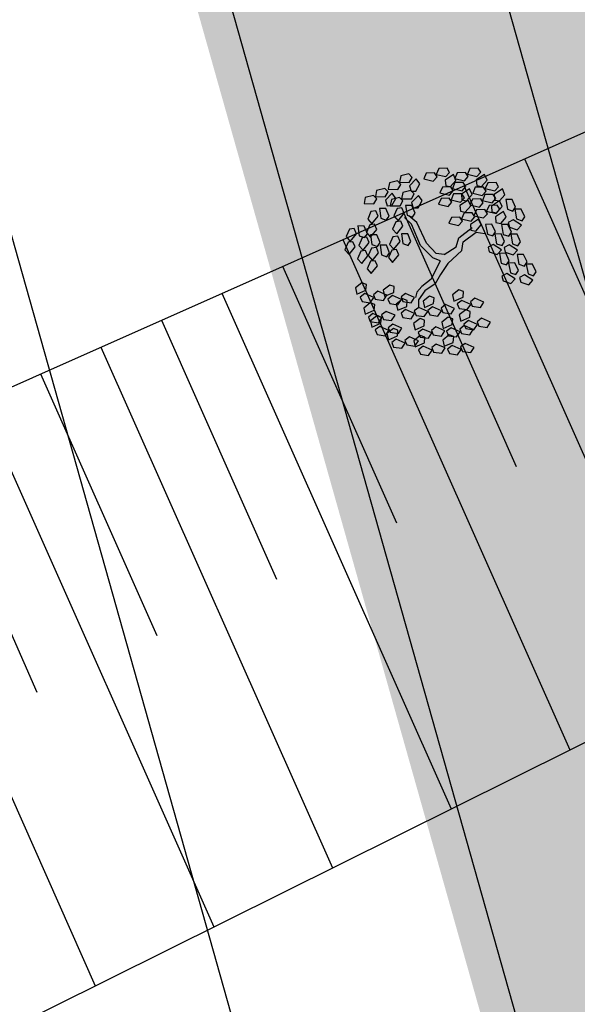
# Model space of a CAD drawing. Header units: metres. Extents: x 703615 to 712205, y 4306166 to 4311183.
# Tile 70 of 256: x 707495.57 to 707499.75, y 4306734.8 to 4306742.19. Entities that reach past the tile are written whole.
import ezdxf

# ---------------------------------------------------------------- set-up
doc = ezdxf.new("R2010")
doc.units = ezdxf.units.M
doc.header["$LTSCALE"] = 0.5
doc.header["$PDMODE"] = 35
doc.header["$PDSIZE"] = 0.3
doc.linetypes.add('JIS_09_08', pattern=[10.75, 8, -0.55, 0.55, -0.55, 0.55, -0.55])
doc.layers.add('(035) Откосы', color=7, linetype='Continuous')
doc.layers.add('zelen', color=69, linetype='Continuous')
doc.layers.add('Граница УЧАСТКА', color=7, linetype='Continuous', lineweight=140)
doc.layers.add('Штрих ГАЗОН', color=7, linetype='Continuous', true_color=0xc8e389)
doc.layers.add('штрих ПРОЕЗДЫ', color=7, linetype='Continuous', true_color=0x415676)
doc.styles.get("Standard").update_dxf_attribs({"font": 'times.ttf'})
doc.linetypes.add('FENCELINE1', pattern='A,6.35,-2.54,[133,ltypeshp.shx,S=2.54,R=0,X=-2.54,Y=0],-2.54,25.4', length=36.83)
doc.dimstyles.new('300', dxfattribs={"dimscale": 0.5, "dimtxt": 1.25, "dimasz": 0.75, "dimexe": 0, "dimexo": 0, "dimgap": 0.5, "dimtad": 1, "dimdec": 1, "dimzin": 0, "dimdsep": 46, "dimtxsty": 'Standard', "dimblk": 'OBLIQUE', "dimcen": 0, "dimclrd": 256, "dimclre": 256, "dimclrt": 256, "dimadec": 1, "dimazin": 0, "dimtfac": 1, "dimtdec": 1, "dimtofl": 0, "dimtmove": 0, "dimatfit": 3, "dimfxl": 3, "dimtfill": 2, "dimtfillclr": 7, "dimtolj": 1, "dimtzin": 0, "dimlwd": 25, "dimlwe": -1, "dimarcsym": 0})

# ---------------------------------------------------------------- blocks, each defined once
blk = doc.blocks.new('z_98')
at = {"color": 92, "linetype": 'Continuous'}
for p, q in [((-219.5, 428.9), (-186.7, 455.8)), ((-186.7, 455.8), (-157.5, 441.6)), ((-0.5, 417), (15.7, 456.2)), ((15.7, 456.2), (48.2, 457.4)), ((48.2, 457.4), (41.5, 407.4)), ((-283.2, 404.3), (-250.4, 431.2)), ((-279.9, 379.9), (-283.2, 404.3)), ((-221.2, 417), (-250.6, 376)), ((-250.4, 431.2), (-221.2, 417)), ((-216.1, 404.5), (-219.5, 428.9)), ((-186.9, 400.7), (-216.1, 404.5)), ((-157.5, 441.6), (-186.9, 400.7)), ((-158.3, 378.5), (-125.5, 405.4)), ((-125.5, 405.4), (-96.3, 391.1)), ((13.9, 397), (-0.5, 417)), ((41.5, 407.4), (13.9, 397)), ((55.8, 418.1), (67.1, 445.4)), ((87.8, 379.2), (55.8, 418.1)), ((67.1, 445.4), (91.5, 442.3)), ((91.5, 442.3), (109.1, 403.7)), ((110.1, 404.5), (126.3, 443.6)), ((124.5, 384.5), (110.1, 404.5)), ((126.3, 443.6), (158.8, 444.9)), ((158.8, 444.9), (152.1, 394.9)), ((166.4, 405.6), (177.7, 432.8)), ((198.5, 366.6), (166.4, 405.6)), ((177.7, 432.8), (202.2, 429.8)), ((183, 389.3), (199.3, 428.5)), ((199.3, 428.5), (231.7, 429.7)), ((202.2, 429.8), (219.7, 391.2)), ((231.7, 429.7), (225.1, 379.7)), ((239.4, 390.4), (250.6, 417.7)), ((250.6, 417.7), (275.1, 414.6)), ((275.1, 414.6), (292.6, 376)), ((-286.6, 358.5), (-236.6, 364.9)), ((-277.1, 327.5), (-286.6, 358.5)), ((-250.6, 376), (-279.9, 379.9)), ((-236.6, 364.9), (-219.5, 340.9)), ((-222, 353.8), (-189.2, 380.7)), ((-218.7, 329.4), (-222, 353.8)), ((-160, 366.5), (-189.4, 325.5)), ((-189.2, 380.7), (-160, 366.5)), ((-154.9, 354), (-158.3, 378.5)), ((-125.7, 350.2), (-154.9, 354)), ((-96.3, 391.1), (-125.7, 350.2)), ((-94.8, 345.7), (-61.9, 372.6)), ((-32.7, 358.4), (-62.2, 317.4)), ((-61.9, 372.6), (-32.7, 358.4)), ((63.3, 350.2), (74.5, 377.5)), ((74.5, 377.5), (99, 374.4)), ((109.1, 403.7), (87.8, 379.2)), ((99, 374.4), (116.5, 335.8)), ((152.1, 394.9), (124.5, 384.5)), ((173.9, 337.7), (185.1, 364.9)), ((197.5, 369.3), (183, 389.3)), ((185.1, 364.9), (209.6, 361.9)), ((225.1, 379.7), (197.5, 369.3)), ((219.7, 391.2), (198.5, 366.6)), ((209.6, 361.9), (227.1, 323.2)), ((271.4, 351.4), (239.4, 390.4)), ((268.4, 325.2), (284.7, 364.4)), ((292.6, 376), (271.4, 351.4)), ((284.7, 364.4), (317.1, 365.6)), ((317.1, 365.6), (310.4, 315.6)), ((324.7, 326.3), (336, 353.6)), ((336, 353.6), (360.5, 350.5)), ((-235.1, 321.8), (-277.1, 327.5)), ((-276, 297.8), (-243.1, 324.7)), ((-214, 310.5), (-243.4, 269.5)), ((-243.1, 324.7), (-214, 310.5)), ((-219.5, 340.9), (-235.1, 321.8)), ((-225.4, 308.1), (-175.4, 314.5)), ((-215.9, 277), (-225.4, 308.1)), ((-189.4, 325.5), (-218.7, 329.4)), ((-175.4, 314.5), (-158.3, 290.5)), ((-158.5, 321.1), (-125.7, 348)), ((-155.2, 296.6), (-158.5, 321.1)), ((-96.5, 333.7), (-125.9, 292.8)), ((-125.7, 348), (-96.5, 333.7)), ((-91.4, 321.3), (-94.8, 345.7)), ((-62.2, 317.4), (-91.4, 321.3)), ((48.9, 283.4), (65.2, 322.6)), ((95.3, 311.2), (63.3, 350.2)), ((65.2, 322.6), (97.6, 323.8)), ((97.6, 323.8), (90.9, 273.8)), ((116.5, 335.8), (95.3, 311.2)), ((105.3, 284.5), (116.5, 311.8)), ((116.5, 311.8), (141, 308.7)), ((141, 308.7), (158.5, 270.1)), ((205.9, 298.7), (173.9, 337.7)), ((227.1, 323.2), (205.9, 298.7)), ((246.8, 322.5), (258, 349.8)), ((278.8, 283.5), (246.8, 322.5)), ((258, 349.8), (282.5, 346.7)), ((282.8, 305.2), (268.4, 325.2)), ((300.1, 308.1), (278.8, 283.5)), ((282.5, 346.7), (300.1, 308.1)), ((310.4, 315.6), (282.8, 305.2)), ((356.8, 287.4), (324.7, 326.3)), ((378, 311.9), (356.8, 287.4)), ((360.5, 350.5), (378, 311.9)), ((-417.4, 281.5), (-388.4, 296.2)), ((-415.9, 239.1), (-417.4, 281.5)), ((-388.4, 296.2), (-373.6, 248)), ((-339.7, 273.2), (-306.9, 300.1)), ((-336.4, 248.7), (-339.7, 273.2)), ((-277.7, 285.8), (-307.1, 244.9)), ((-306.9, 300.1), (-277.7, 285.8)), ((-272.6, 273.4), (-276, 297.8)), ((-243.4, 269.5), (-272.6, 273.4)), ((-173.9, 271.4), (-215.9, 277)), ((-158.3, 290.5), (-173.9, 271.4)), ((-161.9, 275.3), (-111.9, 281.7)), ((-152.4, 244.3), (-161.9, 275.3)), ((-125.9, 292.8), (-155.2, 296.6)), ((-111.9, 281.7), (-94.8, 257.7)), ((-94.8, 257.7), (-110.3, 238.6)), ((63.3, 263.4), (48.9, 283.4)), ((90.9, 273.8), (63.3, 263.4)), ((137.3, 245.5), (105.3, 284.5)), ((136, 238), (152.2, 277.2)), ((158.5, 270.1), (137.3, 245.5)), ((152.2, 277.2), (184.7, 278.4)), ((184.7, 278.4), (178, 228.4)), ((192.3, 239.2), (203.6, 266.4)), ((203.6, 266.4), (228, 263.4)), ((228, 263.4), (245.6, 224.7)), ((332.2, 258.4), (343.4, 285.7)), ((364.2, 219.4), (332.2, 258.4)), ((343.4, 285.7), (367.9, 282.6)), ((367.9, 282.6), (385.4, 244)), ((-436.3, 215.9), (-407.3, 230.5)), ((-434.8, 173.5), (-436.3, 215.9)), ((-394.4, 227), (-415.9, 239.1)), ((-407.3, 230.5), (-392.5, 182.3)), ((-373.6, 248), (-394.4, 227)), ((-343.1, 227.4), (-293.1, 233.8)), ((-333.6, 196.3), (-343.1, 227.4)), ((-307.1, 244.9), (-336.4, 248.7)), ((-293.1, 233.8), (-276, 209.8)), ((-276, 209.8), (-291.6, 190.7)), ((-184.3, 200), (-151.5, 226.9)), ((-110.3, 238.6), (-152.4, 244.3)), ((-122.3, 212.7), (-151.8, 171.7)), ((-151.5, 226.9), (-122.3, 212.7)), ((-120.6, 224.7), (-87.8, 251.6)), ((-117.3, 200.2), (-120.6, 224.7)), ((-58.6, 237.3), (-88.1, 196.4)), ((-87.8, 251.6), (-58.6, 237.3)), ((112.7, 216.6), (123.9, 243.9)), ((144.7, 177.6), (112.7, 216.6)), ((123.9, 243.9), (148.4, 240.8)), ((150.4, 218.1), (136, 238)), ((165.9, 202.2), (144.7, 177.6)), ((148.4, 240.8), (165.9, 202.2)), ((178, 228.4), (150.4, 218.1)), ((224.3, 200.2), (192.3, 239.2)), ((245.6, 224.7), (224.3, 200.2)), ((256, 180), (272.2, 219.2)), ((272.2, 219.2), (304.7, 220.4)), ((304.7, 220.4), (298, 170.5)), ((312.3, 181.2), (323.6, 208.4)), ((323.6, 208.4), (348, 205.4)), ((341.1, 202.6), (357.4, 241.8)), ((355.6, 182.6), (341.1, 202.6)), ((348, 205.4), (365.6, 166.7)), ((357.4, 241.8), (389.9, 243)), ((385.4, 244), (364.2, 219.4)), ((389.9, 243), (383.2, 193)), ((397.5, 203.7), (408.7, 231)), ((429.5, 164.8), (397.5, 203.7)), ((408.7, 231), (433.2, 227.9)), ((433.2, 227.9), (450.8, 189.3)), ((-455.1, 142.8), (-426.1, 157.5)), ((-413.3, 161.4), (-434.8, 173.5)), ((-426.1, 157.5), (-411.3, 109.2)), ((-392.5, 182.3), (-413.3, 161.4)), ((-400.4, 143.1), (-375.2, 186.8)), ((-375.2, 186.8), (-345.8, 185.9)), ((-370.4, 155.4), (-341.4, 170.1)), ((-368.8, 113), (-370.4, 155.4)), ((-340, 161.9), (-369.9, 131.9)), ((-345.8, 185.9), (-340, 161.9)), ((-341.4, 170.1), (-326.6, 121.9)), ((-291.6, 190.7), (-333.6, 196.3)), ((-318.5, 139.5), (-285.7, 166.4)), ((-256.5, 152.2), (-285.9, 111.3)), ((-285.7, 166.4), (-256.5, 152.2)), ((-254.8, 164.2), (-222, 191.1)), ((-251.5, 139.8), (-254.8, 164.2)), ((-192.8, 176.9), (-222.2, 135.9)), ((-222, 191.1), (-192.8, 176.9)), ((-187.8, 154.3), (-137.8, 160.7)), ((-178.3, 123.2), (-187.8, 154.3)), ((-181, 175.6), (-184.3, 200)), ((-151.8, 171.7), (-181, 175.6)), ((-137.8, 160.7), (-120.6, 136.7)), ((-88.1, 196.4), (-117.3, 200.2)), ((199.8, 171.2), (211, 198.5)), ((231.8, 132.3), (199.8, 171.2)), ((211, 198.5), (235.5, 195.4)), ((253, 156.8), (231.8, 132.3)), ((235.5, 195.4), (253, 156.8)), ((270.4, 160.1), (256, 180)), ((298, 170.5), (270.4, 160.1)), ((344.3, 142.2), (312.3, 181.2)), ((365.6, 166.7), (344.3, 142.2)), ((383.2, 193), (355.6, 182.6)), ((404.9, 135.8), (416.2, 163.1)), ((416.2, 163.1), (440.7, 160)), ((450.8, 189.3), (429.5, 164.8)), ((440.7, 160), (458.2, 121.4)), ((-453.5, 100.4), (-455.1, 142.8)), ((-411.3, 109.2), (-432, 88.3)), ((-369.9, 131.9), (-400.4, 143.1)), ((-389.3, 89.8), (-360.3, 104.4)), ((-347.3, 100.9), (-368.8, 113)), ((-360.3, 104.4), (-345.5, 56.2)), ((-326.6, 121.9), (-347.3, 100.9)), ((-315.2, 115.1), (-318.5, 139.5)), ((-285.9, 111.3), (-315.2, 115.1)), ((-222.2, 135.9), (-251.5, 139.8)), ((-136.2, 117.6), (-178.3, 123.2)), ((-120.6, 136.7), (-136.2, 117.6)), ((159.5, 101.9), (175.8, 141)), ((174, 81.9), (159.5, 101.9)), ((175.8, 141), (208.2, 142.3)), ((208.2, 142.3), (201.6, 92.3)), ((215.9, 103), (227.1, 130.3)), ((247.9, 64), (215.9, 103)), ((227.1, 130.3), (251.6, 127.2)), ((251.6, 127.2), (269.1, 88.6)), ((319.8, 113.2), (331, 140.5)), ((351.8, 74.3), (319.8, 113.2)), ((331, 140.5), (355.5, 137.4)), ((355.5, 137.4), (373, 98.8)), ((436.9, 96.8), (404.9, 135.8)), ((458.2, 121.4), (436.9, 96.8)), ((-474, 77.2), (-445, 91.8)), ((-472.4, 34.8), (-474, 77.2)), ((-432, 88.3), (-453.5, 100.4)), ((-445, 91.8), (-430.2, 43.6)), ((-387.7, 47.4), (-389.3, 89.8)), ((-345.5, 56.2), (-366.3, 35.3)), ((-353.3, 17), (-328.2, 60.7)), ((-328.2, 60.7), (-298.7, 59.8)), ((-321.9, 93.8), (-271.9, 100.2)), ((-312.4, 62.7), (-321.9, 93.8)), ((-270.4, 57.1), (-312.4, 62.7)), ((-298.7, 59.8), (-292.9, 35.8)), ((-271.9, 100.2), (-254.8, 76.2)), ((-254.8, 76.2), (-270.4, 57.1)), ((201.6, 92.3), (174, 81.9)), ((223.3, 35.1), (234.5, 62.3)), ((234.5, 62.3), (259, 59.3)), ((269.1, 88.6), (247.9, 64)), ((259, 59.3), (276.6, 20.6)), ((288.9, 38.8), (305.2, 78)), ((305.2, 78), (337.6, 79.2)), ((337.6, 79.2), (331, 29.3)), ((345.3, 40), (356.5, 67.2)), ((373, 98.8), (351.8, 74.3)), ((356.5, 67.2), (381, 64.2)), ((378.4, 59), (394.6, 98.2)), ((392.8, 39), (378.4, 59)), ((381, 64.2), (398.5, 25.5)), ((394.6, 98.2), (427.1, 99.4)), ((427.1, 99.4), (420.4, 49.4)), ((434.7, 60.1), (446, 87.4)), ((466.7, 21.1), (434.7, 60.1)), ((446, 87.4), (470.4, 84.3)), ((470.4, 84.3), (488, 45.7)), ((-450.9, 22.6), (-472.4, 34.8)), ((-430.2, 43.6), (-450.9, 22.6)), ((-438, 4.4), (-412.9, 48.1)), ((-407.6, -6.8), (-438, 4.4)), ((-412.9, 48.1), (-383.4, 47.2)), ((-377.6, 23.2), (-407.6, -6.8)), ((-366.3, 35.3), (-387.7, 47.4)), ((-383.4, 47.2), (-377.6, 23.2)), ((-322.9, 5.8), (-353.3, 17)), ((-292.9, 35.8), (-322.9, 5.8)), ((255.3, -3.9), (223.3, 35.1)), ((276.6, 20.6), (255.3, -3.9)), ((303.4, 18.9), (288.9, 38.8)), ((331, 29.3), (303.4, 18.9)), ((377.3, 1), (345.3, 40)), ((398.5, 25.5), (377.3, 1)), ((420.4, 49.4), (392.8, 39)), ((442.2, -7.8), (453.4, 19.5)), ((453.4, 19.5), (477.9, 16.4)), ((488, 45.7), (466.7, 21.1)), ((477.9, 16.4), (495.4, -22.2)), ((-452.7, -52.7), (-427.5, -32.3)), ((-427.5, -32.3), (-402.9, -76.3)), ((168.9, -52), (185.2, -12.8)), ((185.2, -12.8), (217.6, -11.5)), ((217.6, -11.5), (211, -61.5)), ((225.3, -50.8), (236.5, -23.6)), ((236.5, -23.6), (261, -26.6)), ((261, -26.6), (278.5, -65.3)), ((277.1, -57), (293.4, -17.8)), ((293.4, -17.8), (325.9, -16.6)), ((325.9, -16.6), (319.2, -66.6)), ((333.5, -55.9), (344.7, -28.6)), ((344.7, -28.6), (369.2, -31.7)), ((352.7, -28), (364, -0.7)), ((384.7, -66.9), (352.7, -28)), ((364, -0.7), (388.4, -3.8)), ((369.2, -31.7), (386.8, -70.3)), ((406, -42.4), (384.7, -66.9)), ((388.4, -3.8), (406, -42.4)), ((474.2, -46.8), (442.2, -7.8)), ((495.4, -22.2), (474.2, -46.8)), ((-457.4, -120.9), (-432.1, -100.5)), ((-442.3, -93.9), (-452.7, -52.7)), ((-418.7, -101.2), (-442.3, -93.9)), ((-432.1, -100.5), (-407.5, -144.5)), ((-402.9, -76.3), (-418.7, -101.2)), ((-361, -113.2), (-335.7, -92.8)), ((-335.7, -92.8), (-311.1, -136.8)), ((-306.9, -90.5), (-281.6, -70.1)), ((-296.4, -131.6), (-306.9, -90.5)), ((-281.6, -70.1), (-257, -114.1)), ((-198.6, -115.8), (-173.4, -95.3)), ((-173.4, -95.3), (-148.7, -139.3)), ((183.4, -71.9), (168.9, -52)), ((211, -61.5), (183.4, -71.9)), ((257.3, -89.8), (225.3, -50.8)), ((232.7, -118.7), (243.9, -91.5)), ((243.9, -91.5), (268.4, -94.5)), ((278.5, -65.3), (257.3, -89.8)), ((268.4, -94.5), (286, -133.2)), ((291.6, -77), (277.1, -57)), ((319.2, -66.6), (291.6, -77)), ((365.5, -94.8), (333.5, -55.9)), ((340.9, -123.8), (352.2, -96.5)), ((352.2, -96.5), (376.6, -99.6)), ((386.8, -70.3), (365.5, -94.8)), ((376.6, -99.6), (394.2, -138.2)), ((-446.9, -162), (-457.4, -120.9)), ((-407.5, -144.5), (-423.3, -169.3)), ((-406.8, -184.5), (-391.5, -136.4)), ((-391.5, -136.4), (-362.5, -131.1)), ((-362.5, -131.1), (-351.8, -153.3)), ((-350.5, -154.3), (-361, -113.2)), ((-311.1, -136.8), (-326.9, -161.6)), ((-311.5, -158.7), (-286.2, -138.3)), ((-272.8, -139), (-296.4, -131.6)), ((-286.2, -138.3), (-261.6, -182.3)), ((-257, -114.1), (-272.8, -139)), ((-188.1, -156.9), (-198.6, -115.8)), ((-148.7, -139.3), (-164.6, -164.2)), ((264.7, -157.7), (232.7, -118.7)), ((286, -133.2), (264.7, -157.7)), ((372.9, -162.8), (340.9, -123.8)), ((394.2, -138.2), (372.9, -162.8)), ((-423.3, -169.3), (-446.9, -162)), ((-410.4, -206.6), (-385.2, -186.1)), ((-374.7, -189), (-406.8, -184.5)), ((-385.2, -186.1), (-360.5, -230.1)), ((-351.8, -153.3), (-374.7, -189)), ((-365.6, -181.4), (-340.4, -160.9)), ((-355.1, -222.5), (-365.6, -181.4)), ((-326.9, -161.6), (-350.5, -154.3)), ((-340.4, -160.9), (-315.7, -204.9)), ((-315.1, -245), (-299.7, -196.9)), ((-301, -199.8), (-311.5, -158.7)), ((-277.4, -207.1), (-301, -199.8)), ((-299.7, -196.9), (-270.7, -191.5)), ((-261.6, -182.3), (-277.4, -207.1)), ((-270.7, -191.5), (-260, -213.8)), ((-261, -222.3), (-245.6, -174.2)), ((-245.6, -174.2), (-216.6, -168.9)), ((-205.9, -191.1), (-228.8, -226.8)), ((-216.6, -168.9), (-205.9, -191.1)), ((-203.2, -183.9), (-178, -163.5)), ((-192.8, -225), (-203.2, -183.9)), ((-164.6, -164.2), (-188.1, -156.9)), ((-178, -163.5), (-153.3, -207.5)), ((-152.7, -247.5), (-137.4, -199.5)), ((-137.4, -199.5), (-108.4, -194.1)), ((-108.4, -194.1), (-97.7, -216.3)), ((-399.9, -247.7), (-410.4, -206.6)), ((-376.4, -255), (-399.9, -247.7)), ((-360.5, -230.1), (-376.4, -255)), ((-331.6, -229.8), (-355.1, -222.5)), ((-315.7, -204.9), (-331.6, -229.8)), ((-282.9, -249.5), (-315.1, -245)), ((-260, -213.8), (-282.9, -249.5)), ((-228.8, -226.8), (-261, -222.3)), ((-259.8, -244.4), (-234.6, -223.9)), ((-249.3, -285.5), (-259.8, -244.4)), ((-234.6, -223.9), (-209.9, -267.9)), ((-200.9, -249.4), (-175.7, -228.9)), ((-190.5, -290.5), (-200.9, -249.4)), ((-169.2, -232.4), (-192.8, -225)), ((-175.7, -228.9), (-151.1, -272.9)), ((-153.3, -207.5), (-169.2, -232.4)), ((-120.6, -252), (-152.7, -247.5)), ((-97.7, -216.3), (-120.6, -252)), ((-415, -274.7), (-389.8, -254.3)), ((-404.5, -315.8), (-415, -274.7)), ((-389.8, -254.3), (-365.1, -298.3)), ((-365.1, -298.3), (-381, -323.2)), ((-364.5, -338.3), (-349.2, -290.3)), ((-349.2, -290.3), (-320.2, -284.9)), ((-320.2, -284.9), (-309.4, -307.1)), ((-313.9, -274.6), (-288.7, -254.2)), ((-303.5, -315.7), (-313.9, -274.6)), ((-288.7, -254.2), (-264, -298.2)), ((-264, -298.2), (-279.9, -323)), ((-264.4, -312.5), (-239.2, -292.1)), ((-225.8, -292.8), (-249.3, -285.5)), ((-239.2, -292.1), (-214.5, -336.1)), ((-209.9, -267.9), (-225.8, -292.8)), ((-205.6, -317.6), (-180.3, -297.1)), ((-166.9, -297.8), (-190.5, -290.5)), ((-180.3, -297.1), (-155.7, -341.1)), ((-151.1, -272.9), (-166.9, -297.8)), ((-116.7, -274.4), (-66.5, -269.6)), ((-108.2, -305.7), (-116.7, -274.4)), ((-66.5, -269.6), (-50.2, -294.1)), ((-50.2, -294.1), (-66.4, -312.7)), ((-56.2, -306.1), (-6, -301.4)), ((-6.9, -283.5), (-0.1, -254.8)), ((30.9, -317), (-6.9, -283.5)), ((-6, -301.4), (10.3, -325.9)), ((-0.1, -254.8), (24.6, -254)), ((24.6, -254), (48, -289.4)), ((48, -289.4), (30.9, -317)), ((45.7, -302.1), (95.9, -297.3)), ((54.2, -333.4), (45.7, -302.1)), ((95.9, -297.3), (112.2, -321.9)), ((155.5, -311.2), (162.3, -282.5)), ((162.3, -282.5), (186.9, -281.7)), ((186.9, -281.7), (210.3, -317.1)), ((-381, -323.2), (-404.5, -315.8)), ((-332.3, -342.8), (-364.5, -338.3)), ((-309.4, -307.1), (-332.3, -342.8)), ((-318.6, -342.8), (-293.3, -322.3)), ((-308.1, -383.9), (-318.6, -342.8)), ((-279.9, -323), (-303.5, -315.7)), ((-293.3, -322.3), (-268.7, -366.3)), ((-253.9, -353.6), (-264.4, -312.5)), ((-252.7, -358.3), (-223.7, -352.9)), ((-214.5, -336.1), (-230.4, -360.9)), ((-223.7, -352.9), (-213, -375.1)), ((-213.9, -376.1), (-198.6, -328)), ((-195.1, -358.7), (-205.6, -317.6)), ((-198.6, -328), (-169.6, -322.7)), ((-158.9, -344.9), (-181.8, -380.6)), ((-155.7, -341.1), (-171.5, -366)), ((-169.6, -322.7), (-158.9, -344.9)), ((-155.1, -381.1), (-139.7, -333.1)), ((-139.7, -333.1), (-110.7, -327.7)), ((-100, -349.9), (-122.9, -385.6)), ((-110.7, -327.7), (-100, -349.9)), ((-66.4, -312.7), (-108.2, -305.7)), ((-93.1, -352.5), (-42.9, -347.7)), ((-84.7, -383.8), (-93.1, -352.5)), ((-47.7, -337.5), (-56.2, -306.1)), ((-5.9, -344.5), (-47.7, -337.5)), ((-42.9, -347.7), (-26.6, -372.3)), ((10.3, -325.9), (-5.9, -344.5)), ((16.7, -361.6), (23.5, -332.9)), ((23.5, -332.9), (48.1, -332.1)), ((48.1, -332.1), (71.5, -367.5)), ((96, -340.4), (54.2, -333.4)), ((112.2, -321.9), (96, -340.4)), ((106.1, -333.9), (156.4, -329.1)), ((114.6, -365.2), (106.1, -333.9)), ((193.2, -344.7), (155.5, -311.2)), ((156.4, -329.1), (172.7, -353.6)), ((210.3, -317.1), (193.2, -344.7)), ((-284.5, -391.2), (-308.1, -383.9)), ((-268.7, -366.3), (-284.5, -391.2)), ((-268, -406.4), (-252.7, -358.3)), ((-230.4, -360.9), (-253.9, -353.6)), ((-213, -375.1), (-235.9, -410.9)), ((-181.8, -380.6), (-213.9, -376.1)), ((-210.8, -408), (-160.6, -403.2)), ((-171.5, -366), (-195.1, -358.7)), ((-160.6, -403.2), (-144.3, -427.8)), ((-122.9, -385.6), (-155.1, -381.1)), ((-101, -417.1), (-94.2, -388.4)), ((-94.2, -388.4), (-69.6, -387.6)), ((-42.8, -390.9), (-84.7, -383.8)), ((-69.6, -387.6), (-46.2, -423)), ((-26.6, -372.3), (-42.8, -390.9)), ((-32.7, -384.3), (17.5, -379.5)), ((-24.2, -415.6), (-32.7, -384.3)), ((54.4, -395.1), (16.7, -361.6)), ((17.5, -379.5), (33.9, -404)), ((71.5, -367.5), (54.4, -395.1)), ((76.3, -387.8), (126.5, -383)), ((84.8, -419.1), (76.3, -387.8)), ((156.5, -372.2), (114.6, -365.2)), ((126.5, -383), (142.8, -407.6)), ((172.7, -353.6), (156.5, -372.2)), ((186.1, -396.9), (192.9, -368.2)), ((223.8, -430.4), (186.1, -396.9)), ((192.9, -368.2), (217.5, -367.4)), ((217.5, -367.4), (240.9, -402.8)), ((240.9, -402.8), (223.8, -430.4)), ((-235.9, -410.9), (-268, -406.4)), ((-202.3, -439.3), (-210.8, -408)), ((-160.5, -446.3), (-202.3, -439.3)), ((-144.3, -427.8), (-160.5, -446.3)), ((-150.3, -439.8), (-100.1, -435)), ((-141.9, -471.1), (-150.3, -439.8)), ((-63.3, -450.6), (-101, -417.1)), ((-100.1, -435), (-83.8, -459.5)), ((-46.2, -423), (-63.3, -450.6)), ((17.7, -422.6), (-24.2, -415.6)), ((33.9, -404), (17.7, -422.6)), ((126.6, -426.2), (84.8, -419.1)), ((142.8, -407.6), (126.6, -426.2)), ((136.8, -419.6), (187, -414.8)), ((145.3, -450.9), (136.8, -419.6)), ((187.1, -457.9), (145.3, -450.9)), ((187, -414.8), (203.3, -439.3)), ((203.3, -439.3), (187.1, -457.9)), ((-100, -478.1), (-141.9, -471.1)), ((-83.8, -459.5), (-100, -478.1))]:
    blk.add_line(p, q, dxfattribs=at)
at = {"color": 33, "linetype": 'Continuous'}
for p, q in [((101.2, 126), (122.4, 158.8)), ((122.4, 158.8), (145.9, 174)), ((127.1, 118.5), (162.4, 161.3)), ((162.4, 161.3), (202.4, 174)), ((-221.2, 90.7), (-263.6, 116)), ((77.7, 70.6), (101.2, 126)), ((105.9, 58), (127.1, 118.5)), ((-221.2, 63), (-265.9, 93.3)), ((-103.5, 75.6), (-221.2, 90.7)), ((-105.9, 42.8), (-221.2, 63)), ((-25.9, 32.8), (-103.5, 75.6)), ((0, 0), (77.7, 70.6)), ((68.3, 17.6), (105.9, 58)), ((-42.3, 10.1), (-105.9, 42.8)), ((-25.9, -27.8), (-42.3, 10.1)), ((0, 0), (-25.9, 32.8)), ((23.5, -32.8), (68.3, 17.6)), ((-25.9, -27.8), (-47, -98.4)), ((23.5, -32.8), (-21.2, -121.1)), ((-47, -98.4), (-87.1, -123.6)), ((-87.1, -123.6), (-120, -204.3)), ((-61.2, -138.7), (-91.8, -216.8)), ((-21.2, -121.1), (-61.2, -138.7)), ((-91.8, -216.8), (-73, -257.2))]:
    blk.add_line(p, q, dxfattribs=at)
blk = doc.blocks.new('_Oblique')
at = {"color": 0, "linetype": 'ByBlock', "lineweight": -2}
blk.add_line((-0.5, -0.5), (0.5, 0.5), dxfattribs=at)
blk = doc.blocks.new('*D194')
at = {"transparency": 16777216}
for p, q in [((707495.8304, 4306746.9852), (707493.8556, 4306746.4278)), ((707505.88, 4306711.3761), (707503.9051, 4306710.8188))]:
    blk.add_line(p, q, dxfattribs=at)
at = {"lineweight": 25, "transparency": 16777216}
blk.add_line((707503.9051, 4306710.8188), (707493.8556, 4306746.4278), dxfattribs=at)
at = {"layer": 'Defpoints', "color": 0, "lineweight": 40, "transparency": 16777216}
for p in [(707495.8304, 4306746.9852), (707493.8556, 4306746.4278), (707505.88, 4306711.3761)]:
    blk.add_point(p, dxfattribs=at)
at = {"lineweight": 25, "transparency": 16777216, "xscale": 0.375, "yscale": 0.375, "zscale": 0.375}
for p, rotation in [((707493.8556, 4306746.4278), 105.7600439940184), ((707503.9051, 4306710.8188), 285.7600439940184)]:
    blk.add_blockref('_Oblique', p, dxfattribs=dict(at, rotation=rotation))
at = {"lineweight": 30, "transparency": 16777216, "insert": (707499.4278, 4306728.7778), "char_height": 0.625, "attachment_point": 5, "rotation": 285.76004, "bg_fill": 1, "box_fill_scale": 1.1, "bg_fill_color": 7, "bg_fill_true_color": 16777215, "bg_fill_transparency": 0}
blk.add_mtext('\\A1;37.0', dxfattribs=at)

msp = doc.modelspace()

# ---------------------------------------------------------------- hatches: boundary and pattern name
at = {"layer": 'Штрих ГАЗОН', "lineweight": 0, "transparency": 33554610}
h = msp.add_hatch(color=64, dxfattribs=at)
h.dxf.hatch_style = 1
edge = h.paths.add_edge_path()
edge.add_line((707504.205, 4306735.7192), (707504.0692, 4306736.2004))
edge.add_arc((707504.5504, 4306736.3362), 0.5, 105.76004, 195.76004, ccw=False)
edge.add_line((707504.4146, 4306736.8174), (707521.257, 4306741.5706))
edge.add_line((707521.257, 4306741.5706), (707528.0154, 4306717.6231))
edge.add_line((707528.0154, 4306717.6231), (707505.8798, 4306711.376))
edge.add_line((707505.8798, 4306711.376), (707495.8302, 4306746.9851))
edge.add_line((707495.8302, 4306746.9851), (707517.9659, 4306753.2322))
edge.add_line((707517.9659, 4306753.2322), (707520.4422, 4306744.4579))
edge.add_line((707520.4422, 4306744.4579), (707512.6849, 4306742.2686))
edge.add_arc((707512.5491, 4306742.7498), 0.5, 195.76004, 285.76004, ccw=False)
edge.add_line((707512.0679, 4306742.614), (707511.5518, 4306744.4426))
edge.add_line((707511.5518, 4306744.4426), (707516.845, 4306745.9364))
edge.add_line((707516.845, 4306745.9364), (707515.8673, 4306749.4011))
edge.add_line((707515.8673, 4306749.4011), (707510.574, 4306747.9072))
edge.add_line((707510.574, 4306747.9072), (707510.1666, 4306749.351))
edge.add_arc((707509.6854, 4306749.2152), 0.5, 15.76004, 105.76004)
edge.add_line((707509.5496, 4306749.6964), (707498.5396, 4306746.5892))
edge.add_arc((707498.6754, 4306746.108), 0.5, 105.76004, 195.76004)
edge.add_line((707498.1942, 4306745.9722), (707506.7502, 4306715.6495))
edge.add_arc((707507.2314, 4306715.7853), 0.5, 195.76004, 285.76004)
edge.add_line((707507.3672, 4306715.3041), (707511.9903, 4306716.6105))
edge.add_line((707511.9903, 4306716.6105), (707518.3393, 4306718.4132))
edge.add_line((707518.3393, 4306718.4132), (707517.0055, 4306723.1282))
edge.add_line((707517.0055, 4306723.1282), (707510.6565, 4306721.3255))
edge.add_line((707510.6565, 4306721.3255), (707511.3097, 4306719.0164))
edge.add_line((707511.3097, 4306719.0164), (707509.5783, 4306718.5267))
edge.add_arc((707509.4425, 4306719.0079), 0.5, 195.76004, 285.76004, ccw=False)
edge.add_line((707508.9613, 4306718.8721), (707507.6273, 4306723.5928))
edge.add_line((707507.6273, 4306723.5928), (707516.9083, 4306726.2121))
edge.add_line((707516.9083, 4306726.2121), (707513.486, 4306738.3384))
edge.add_line((707513.486, 4306738.3384), (707504.205, 4306735.7192))
h.paths.add_polyline_path([(707519.6385, 4306721.1639), (707518.9323, 4306723.6662), (707521.4346, 4306724.3723), (707522.1408, 4306721.8701)], flags=16)
at = {"layer": 'штрих ПРОЕЗДЫ', "lineweight": 0, "ltscale": 100, "true_color": 0x5b78a4, "transparency": 33554559}
h = msp.add_hatch(color=155, dxfattribs=at)
h.dxf.hatch_style = 1
h.paths.add_polyline_path([(707503.1175, 4306739.5734), (707501.4878, 4306745.348), (707509.033, 4306747.4774), (707510.6627, 4306741.7028)], flags=16)
edge = h.paths.add_edge_path()
edge.add_line((707521.2572, 4306741.5707), (707520.4393, 4306744.4688))
edge.add_line((707520.4393, 4306744.4688), (707520.4393, 4306744.4688))
edge.add_line((707520.4393, 4306744.4688), (707512.6851, 4306742.2686))
edge.add_arc((707512.5493, 4306742.7499), 0.5, 195.76004, 285.76004, ccw=False)
edge.add_line((707512.0681, 4306742.614), (707510.1668, 4306749.351))
edge.add_arc((707509.6856, 4306749.2152), 0.5, 15.76004, 105.76004)
edge.add_line((707509.5498, 4306749.6964), (707498.5398, 4306746.5892))
edge.add_arc((707498.6756, 4306746.108), 0.5, 105.76004, 195.76004)
edge.add_line((707498.1944, 4306745.9722), (707500.0957, 4306739.2352))
edge.add_line((707500.0957, 4306739.2352), (707506.7505, 4306715.6492))
edge.add_arc((707507.2316, 4306715.7854), 0.5, 195.79869, 285.79869)
edge.add_line((707507.3677, 4306715.3043), (707511.9905, 4306716.6106))
edge.add_line((707511.9905, 4306716.6106), (707511.3099, 4306719.0165))
edge.add_line((707511.3099, 4306719.0165), (707509.5791, 4306718.5269))
edge.add_arc((707509.4427, 4306719.0079), 0.5, 195.79869, 285.83035, ccw=False)
edge.add_line((707508.9616, 4306718.8718), (707507.6275, 4306723.5929))
edge.add_line((707507.6275, 4306723.5929), (707504.2052, 4306735.7192))
edge.add_line((707504.2052, 4306735.7192), (707504.2052, 4306735.7192))
edge.add_line((707504.2052, 4306735.7192), (707504.0694, 4306736.2004))
edge.add_arc((707504.5506, 4306736.3362), 0.5, 105.75995, 195.76017, ccw=False)
edge.add_line((707504.4148, 4306736.8174), (707521.2572, 4306741.5707))

# ---------------------------------------------------------------- linework, layer by layer
at = {"layer": '(035) Откосы'}
for p, q in [((707499.3576, 4306741.146, 325.211), (707500.196, 4306739.2603, 325.211)), ((707498.9036, 4306740.9442, 325.211), (707500.589, 4306737.1531, 325.211)), ((707498.4495, 4306740.7423, 325.211), (707499.2966, 4306738.837, 325.211)), ((707497.9955, 4306740.5405, 325.211), (707499.6983, 4306736.7102, 325.211)), ((707497.5415, 4306740.3386, 325.211), (707498.3972, 4306738.4137, 325.211)), ((707497.0874, 4306740.1368, 325.211), (707498.8077, 4306736.2674, 325.211)), ((707496.6334, 4306739.9349, 325.211), (707497.4978, 4306737.9904, 325.211)), ((707496.1793, 4306739.733, 325.211), (707497.917, 4306735.8245, 325.211)), ((707495.7253, 4306739.5312, 325.211), (707496.5985, 4306737.5671, 325.211)), ((707495.2713, 4306739.3293, 325.211), (707497.0263, 4306735.3817, 325.211)), ((707494.8172, 4306739.1275, 325.211), (707495.6991, 4306737.1439, 325.211)), ((707494.3632, 4306738.9256, 325.211), (707496.1356, 4306734.9388, 325.211))]:
    msp.add_line(p, q, dxfattribs=at)
at = {"layer": '(035) Откосы', "flags": 128}
for points, elevation in [([(707485.7365, 4306735.0904), (707515.5085, 4306748.3264), (707518.9255, 4306750.0034), (707520.4025, 4306745.4214), (707522.2225, 4306742.5154), (707525.4825, 4306730.4784), (707529.4155, 4306710.4484)], 325.211), ([(707487.99, 4306730.8888), (707516.6495, 4306745.1384), (707519.4885, 4306740.2934), (707523.3085, 4306724.9194), (707525.4715, 4306712.4894)], 323.303)]:
    msp.add_lwpolyline(points, dxfattribs=dict(at, elevation=elevation))
at = {"color": 1, "linetype": 'FENCELINE1', "lineweight": 30, "ltscale": 0.08, "elevation": 2.203}
msp.add_lwpolyline([(707520.4424, 4306744.4579), (707517.9661, 4306753.2323), (707495.8304, 4306746.9852), (707505.88, 4306711.3761), (707528.0156, 4306717.6232), (707521.2572, 4306741.5707)], dxfattribs=at)
at = {"lineweight": 30, "elevation": 2.203}
msp.add_lwpolyline([(707504.2052, 4306735.7192), (707504.0694, 4306736.2004, -0.414214), (707504.4148, 4306736.8174), (707521.2572, 4306741.5707), (707521.6513, 4306741.6819, -0.423574), (707525.3778, 4306739.5171), (707523.2064, 4306748.2686, -0.404508), (707521.1135, 4306744.66), (707520.4393, 4306744.4688), (707512.6851, 4306742.2686, -0.414214), (707512.0681, 4306742.614), (707510.1668, 4306749.351, 0.414214), (707509.5498, 4306749.6964), (707498.5398, 4306746.5892, 0.414214), (707498.1944, 4306745.9722), (707506.7504, 4306715.6496, 0.414214), (707507.3674, 4306715.3042), (707511.9905, 4306716.6106)], format="xyb", dxfattribs=at)
at = {"layer": 'Граница УЧАСТКА', "linetype": 'JIS_09_08', "lineweight": 30, "ltscale": 1.5, "const_width": 0.5, "elevation": -321.7436}
msp.add_lwpolyline([(707528.0156, 4306717.6232), (707517.9661, 4306753.2323), (707495.8304, 4306746.9852), (707505.88, 4306711.3761)], close=True, dxfattribs=at)

# ---------------------------------------------------------------- block references
at = {"layer": 'zelen', "xscale": -0.001463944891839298, "yscale": 0.001463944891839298, "zscale": 0.001463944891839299, "rotation": 105.7600439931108}
msp.add_blockref('z_98', (707498.7267, 4306740.3799, 2.203), dxfattribs=at)

# ---------------------------------------------------------------- dimensions: what is measured, and where the dimension line sits
at = {"color": 4, "lineweight": 30}
dim = msp.add_aligned_dim(p1=(707505.88, 4306711.3761, 2.203), p2=(707495.8304, 4306746.9852, 2.203), distance=2.052, dimstyle='300', dxfattribs=at)
dim.commit()
dim.dimension.update_dxf_attribs({"geometry": '*D194', "text_midpoint": (707499.4278, 4306728.7778, 2.203)})

doc.saveas('drawing.dxf')
